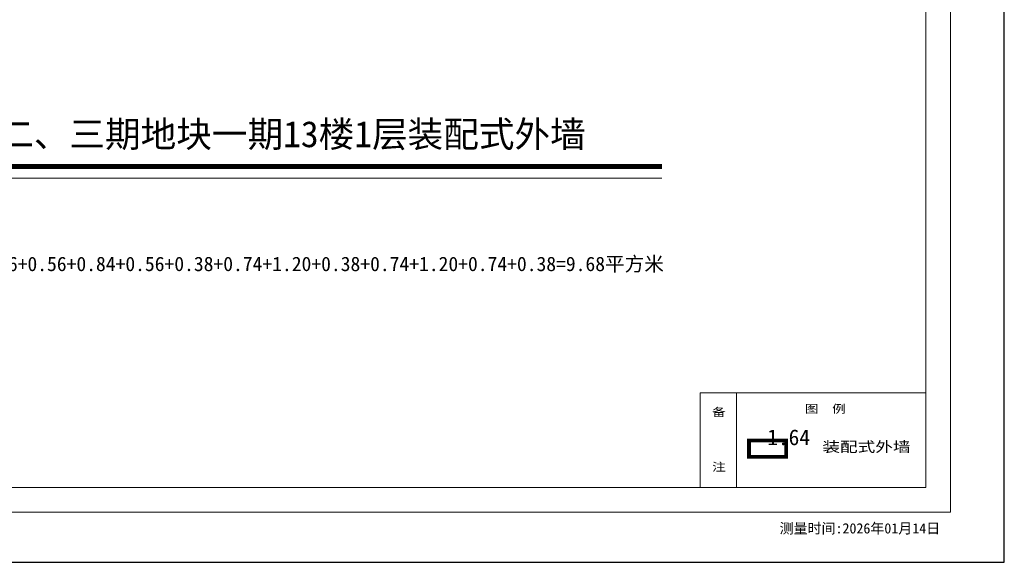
# Model space of a CAD drawing. Header units: millimetres. Extents: x 296296 to 297283, y 219875 to 220035.
# Tile 191 of 256: x 297079 to 297130, y 219973 to 220001. Entities that reach past the tile are written whole.
import ezdxf
from ezdxf.enums import TextEntityAlignment as Align

# ---------------------------------------------------------------- set-up
doc = ezdxf.new("R2010")
doc.units = ezdxf.units.MM
doc.linetypes.add('__DASH', pattern=[0.35, 0.25, -0.1])
for name, color, linetype in [('$面积结果', 7, 'Continuous'), ('PUB_TEXT', 7, 'Continuous'), ('面积-住宅全面积', 1, 'Continuous'), ('面积-住宅半面积', 1, 'Continuous')]:
    doc.layers.add(name, color=color, linetype=linetype)
for name, color, linetype, lineweight in [('243100', 255, 'Continuous', 9), ('A21400', 255, 'Continuous', 9), ('A67000', 255, 'Continuous', 9), ('图廓', 255, 'Continuous', 9)]:
    doc.layers.add(name, color=color, linetype=linetype, lineweight=lineweight)
doc.layers.add('打印图框', color=252, linetype='Continuous', plot=False)
doc.styles.add('dw', font='simhei.ttf')
doc.styles.add('style1', font='simhei.ttf', dxfattribs={"width": 0.75})
doc.styles.add('黑体', font='simhei.ttf', dxfattribs={"width": 0.7})

msp = doc.modelspace()

# ---------------------------------------------------------------- linework, layer by layer
at = {"layer": '243100', "color": 7}
for p, q in [((297114.505, 219981.394), (297114.505, 219976.461)), ((297114.505, 219981.394), (297126.276, 219981.394)), ((297116.406, 219981.394), (297116.406, 219976.461))]:
    msp.add_line(p, q, dxfattribs=at)
at = {"layer": '243100', "color": 7, "const_width": 0.252, "elevation": 0}
msp.add_lwpolyline([(297065.568, 219993.18), (297112.522, 219993.18)], dxfattribs=at)
at = {"layer": '243100', "color": 7, "elevation": 0}
msp.add_lwpolyline([(297065.568, 219992.565), (297112.522, 219992.565)], dxfattribs=at)
at = {"layer": 'A21400', "color": 7}
for p, q in [((297127.558, 220030.112), (297127.558, 219975.179)), ((297126.276, 220028.829), (297126.276, 219976.461)), ((297126.276, 219976.461), (297053.602, 219976.461)), ((297127.558, 219975.179), (297052.319, 219975.179))]:
    msp.add_line(p, q, dxfattribs=at)
at = {"layer": '打印图框', "color": 6, "ltscale": 0.5}
msp.add_lwpolyline([(297048.298, 219972.562), (297130.364, 219972.562), (297130.364, 220033.352), (297048.298, 220033.352)], close=True, dxfattribs=at)
at = {"layer": '面积-住宅全面积', "color": 5, "const_width": 0.2}
msp.add_lwpolyline([(297117.062, 219978.908), (297118.995, 219978.908), (297118.995, 219978.058), (297117.062, 219978.058)], close=True, dxfattribs=at)

# ---------------------------------------------------------------- texts
at = {"layer": '$面积结果', "color": 5, "style": 'dw'}
msp.add_text('1.64', height=0.8207, dxfattribs=at).set_placement((297118.007, 219978.664))
at = {"layer": 'A67000', "color": 7, "style": 'dw'}
msp.add_text('江岸区新兴街二、三期地块一期13楼1层装配式外墙', height=1.3608, dxfattribs=at).set_placement((297066.792, 219994.185))
at = {"layer": 'A67000', "color": 7, "style": 'dw', "width": 1.25}
for s, p in [('备', (297115.134, 219980.174)), ('图  例', (297119.974, 219980.343)), ('注', (297115.134, 219977.32))]:
    msp.add_text(s, height=0.417, dxfattribs=at).set_placement(p)
at = {"layer": 'PUB_TEXT', "color": 7, "style": '黑体'}
msp.add_text('单层装配式外墙建筑面积=0.56+0.84+0.56+0.56+0.84+0.56+0.38+0.74+1.20+0.38+0.74+1.20+0.74+0.38=9.68平方米', height=0.75, dxfattribs=at).set_placement((297060.037, 219987.73))
at = {"layer": '图廓', "color": 7, "style": 'style1', "width": 1}
msp.add_text('测量时间:2026年01月14日', height=0.53437, dxfattribs=at).set_placement((297122.838, 219974.341), align=Align.MIDDLE)
at = {"layer": '面积-住宅半面积', "color": 5, "linetype": '__DASH', "ltscale": 3, "style": 'dw', "width": 1.25}
msp.add_text('装配式外墙', height=0.5389, dxfattribs=at).set_placement((297120.884, 219978.308))

doc.saveas('drawing.dxf')
